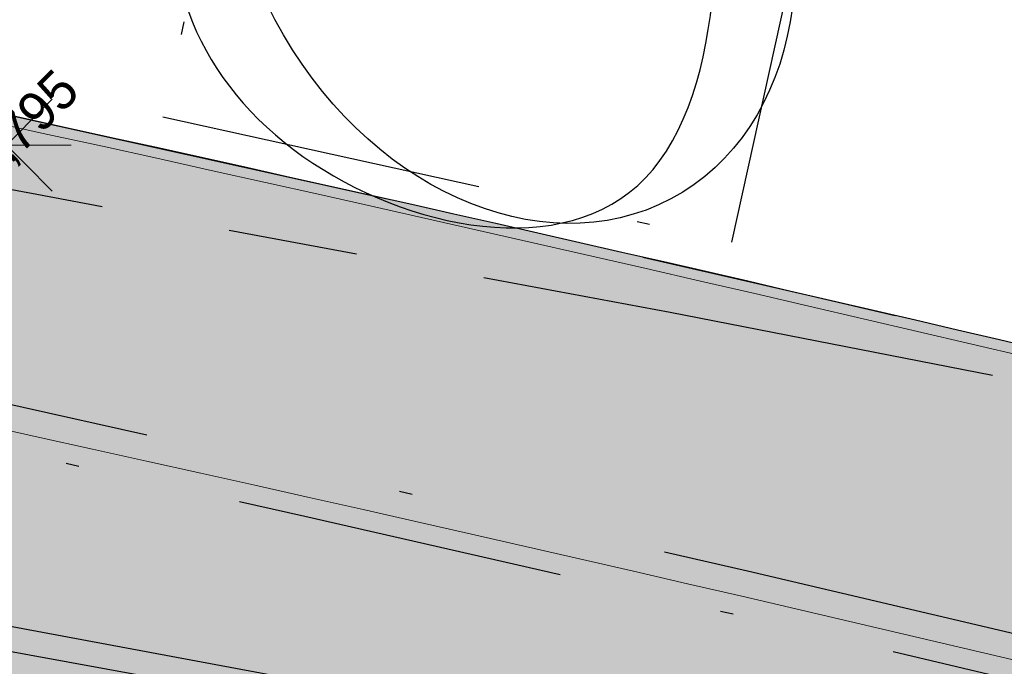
# Model space of a CAD drawing. Header units: millimetres. Extents: x 812 to 183790, y 13 to 580968.
# Tile 193 of 256: x 182670 to 182678, y 580808 to 580813. Entities that reach past the tile are written whole.
import ezdxf

# ---------------------------------------------------------------- set-up
doc = ezdxf.new("R2010")
doc.units = ezdxf.units.MM
doc.header["$LTSCALE"] = 5
for name, pattern in [('DASHDOT', [25.4, 12.7, -6.35, 0, -6.35]), ('DIVIDE2', [0.625, 0.25, -0.125, 0, -0.125, 0, -0.125]), ('ORG-VW-030-270-STREEP-010', [3, 0.3, -2.7]), ('VH-GELEIDEBAND_50X200', [8, 4, -2, 0, -2]), ('VH-OPSLUITBAND_80X200', [14, 8, -2, 2, -2]), ('VH-RWSBAND', [24, 10, -2, 2, -2, 2, -2, 2, -2]), ('VH-TROTTOIRBAND_180-200', [20, 10, -2, 2, -2, 2, -2]), ('XX-PROJECTGRENS', [18, 12, -3, 0, -3])]:
    doc.linetypes.add(name, pattern=pattern)
doc.layers.add('B-ALG-HOOGTES', color=252, linetype='Continuous')
for name, color, linetype, lineweight in [('N-BH-VH-KANTOPSLUITING_GELEIDEBAND_50X200-G', 20, 'VH-GELEIDEBAND_50X200', 30), ('N-BH-VH-KANTOPSLUITING_OPSLUITBAND_80X200-G', 150, 'VH-OPSLUITBAND_80X200', 30), ('N-BH-VH-KANTOPSLUITING_TROTTOIRBAND_RWS-G', 10, 'VH-RWSBAND', 30), ('N-GV-GR-BOOMplantgat-S', 90, 'DIVIDE2', 25), ('N-PV-GR-BOOM 1e ORDE-S', 94, 'Continuous', 25), ('N-PV-GR-BOOM 2e ORDE-S', 200, 'Continuous', 25), ('N-WE-KG-WERKGRENS-G', 7, 'XX-PROJECTGRENS', 50), ('N-WE-VH-KANTVERHARDING-G', 7, 'Continuous', 0), ('N-WEG-ASF-GOOTTEGEL', 7, 'DASHDOT', 25), ('V-278_V_GOOT_LIJN', 7, 'Continuous', 25), ('V-lichtmast', 7, 'Continuous', 9), ('V-WE-VH-KANTOPSLUITING_OPSLUITBAND_80X200-G', 150, 'VH-OPSLUITBAND_80X200', 25), ('V-WE-VH-KANTOPSLUITING_TROTTOIRBAND_180 200-G', 6, 'VH-TROTTOIRBAND_180-200', 25)]:
    doc.layers.add(name, color=color, linetype=linetype, lineweight=lineweight)
doc.layers.add('N-BH-VW-MARKERING_LANGS_STREEP_30270_010-G', color=7, linetype='ORG-VW-030-270-STREEP-010', lineweight=0, true_color=0xffffff)
for name, color, linetype, lineweight, transparency in [('N-PV-GR-GRAS_02-G', 85, 'Continuous', 15, 0.3), ('N-WE-VH-VERHARDING_ASFALT-A', 252, 'Continuous', 5, 0.15), ('N-WE-VH-VERHARDING_ASFALT_ROOD-A', 12, 'Continuous', 9, 0.7), ('N-WE-VH-VERHARDING_TEGEL-A', 253, 'Continuous', 5, 0.75), ('V-PV-GR-GRAS_02-G', 85, 'Continuous', 30, 0.3), ('V-WE-VH-VERHARDING_TEGEL-A', 253, 'Continuous', 18, 0.5)]:
    doc.layers.add(name, color=color, linetype=linetype, lineweight=lineweight, transparency=transparency)
doc.styles.add('isocp', font='isocp.shx')
pattern_1 = [(90, (0, 0), (-1, 0.9999999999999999), [0.25, -0.75]), (90, (-0.6000000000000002, 0.5499999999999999), (-1, 0.9999999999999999), [0.25, -0.75]), (180, (-0.35, 0.09999999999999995), (-0.9999999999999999, -1), [0.25, -0.75]), (180, (-0.7000000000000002, 0.4999999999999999), (-0.9999999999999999, -1), [0.25, -0.75]), (135, (-0.7000000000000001, 0.1999999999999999), (-1.000000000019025, -1.608122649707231e-16), [0.25, -1.164213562]), (225, (-8.844674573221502e-17, 0.55), (1.608122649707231e-16, -1.000000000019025), [0.25, -1.164213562]), (116.5650512, (-0.3000000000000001, 0.2499999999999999), (-4.000646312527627e-10, 1.000000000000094), [0.25, -1.986067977]), (116.5650512, (-0.8000000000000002, 0.7), (-4.000646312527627e-10, 1.000000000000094), [0.25, -1.986067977]), (153.43494882, (-1.125685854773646e-16, 0.7000000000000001), (-1.000000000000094, 5.099846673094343e-11), [0.25, -1.986067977]), (153.43494882, (-0.4500000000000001, 0.2499999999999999), (-1.000000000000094, 5.099846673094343e-11), [0.25, -1.986067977]), (153.43494882, (-0.2000000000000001, 0.6000000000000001), (-1.000000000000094, 5.099846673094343e-11), [0.25, -1.986067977]), (206.5650512, (-0.55, -8.844674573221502e-17), (-1.000000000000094, -4.000650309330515e-10), [0.25, -1.986067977]), (243.43494882, (-0.15, 0.2), (-5.09988220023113e-11, -1.000000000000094), [0.25, -1.986067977])]

# ---------------------------------------------------------------- blocks, each defined once
blk = doc.blocks.new('LANTP')
at = {"linetype": 'Continuous', "lineweight": 0}
for p, q in [((0, -0.5), (0, 0.5)), ((0.3539999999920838, -0.3539999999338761), (-0.3540000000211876, 0.3540000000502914)), ((-0.3540000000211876, -0.3539999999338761), (0.3539999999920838, 0.3540000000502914)), ((-0.5, 0), (0.5, 0.001000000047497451))]:
    blk.add_line(p, q, dxfattribs=at)
blk = doc.blocks.new('SGR-BOOM_041')
at = {"layer": 'N-PV-GR-BOOM 2e ORDE-S', "color": 0}
blk.add_circle((0, 0), 0.15, dxfattribs=at)
blk.add_ellipse((0, 0), major_axis=(1.178978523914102e-15, -5.309647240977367), ratio=0.7743017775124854, dxfattribs=at)
blk.add_open_spline([(-4.716685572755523, -2.072441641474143), (-5.601876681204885, -0.3287217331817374), (-5.300748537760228, 3.46197348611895), (1.981950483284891, 5.281505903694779), (4.555094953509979, 1.187557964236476), (0.010398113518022, -7.000345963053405), (-3.831494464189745, -3.816161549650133), (-4.716685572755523, -2.072441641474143)], degree=3, dxfattribs=at)

msp = doc.modelspace()

# ---------------------------------------------------------------- hatches: boundary and pattern name
at = {"layer": 'N-PV-GR-GRAS_02-G'}
h = msp.add_hatch(dxfattribs=at)
h.set_pattern_fill('AGR-GRAS_02', color=256, scale=0.1, angle=90.00000000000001, style=0, pattern_type=2)
h.set_pattern_definition(pattern_1)
edge = h.paths.add_edge_path()
edge.add_line((182719.9188021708, 580791.1965711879), (182741.9896704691, 580784.2485402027))
edge.add_line((182741.9896704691, 580784.2485402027), (182742.4563318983, 580785.2635470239))
edge.add_line((182742.4563318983, 580785.2635470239), (182726.2280563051, 580790.8753189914))
edge.add_arc((182693.6185855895, 580696.5743600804), 99.7800001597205, 70.92450647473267, 74.59884302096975)
edge.add_line((182720.1177175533, 580792.771264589), (182694.6967433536, 580799.7739197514))
edge.add_arc((182561.9673772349, 580317.9409987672), 499.779999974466, 74.59884302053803, 80.84029245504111)
edge.add_arc((182479.9303783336, 579809.1625083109), 1015.12999904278, 80.84029245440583, 81.94296046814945)
edge.add_arc((182551.5445533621, 580315.0689338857), 504.1800000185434, 81.94296046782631, 86.40382141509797)
edge.add_line((182583.168716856, 580818.2561601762), (182546.5907303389, 580820.8569839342))
edge.add_line((182546.5907303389, 580820.8569839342), (182546.4724272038, 580818.3155590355))
edge.add_line((182546.4724272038, 580818.3155590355), (182547.4558186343, 580818.1329630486))
edge.add_line((182547.4558186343, 580818.1329630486), (182558.6001862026, 580815.8324668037))
edge.add_line((182558.6001862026, 580815.8324668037), (182582.9212249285, 580814.3039015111))
edge.add_arc((182551.5445533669, 580315.0689339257), 500.2199999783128, 81.94296046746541, 86.40371870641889, ccw=False)
edge.add_arc((182479.9303781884, 579809.1625073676), 1011.169999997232, 76.67862103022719, 81.94296046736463, ccw=False)
edge.add_arc((182689.8249609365, 580695.6015446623), 100.2199998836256, 72.52571071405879, 76.67862103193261, ccw=False)
at = {"layer": 'N-WE-VH-VERHARDING_ASFALT-A'}
h = msp.add_hatch(color=256, dxfattribs=at)
h.dxf.hatch_style = 1
edge = h.paths.add_edge_path()
edge.add_line((182741.5435671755, 580774.7345152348), (182746.3734698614, 580782.5241221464))
edge.add_arc((182773.6834198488, 580878.8786192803), 100.1499999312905, 252.52571071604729, 254.1755719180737, ccw=False)
edge.add_line((182743.6105980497, 580783.3503623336), (182719.8076993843, 580790.8436460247))
edge.add_arc((182689.8249609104, 580695.601544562), 99.84999998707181, 72.52571071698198, 76.67862103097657)
edge.add_arc((182479.9303781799, 579809.1625073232), 1010.80000004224, 76.67862103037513, 81.94296046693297)
edge.add_arc((182551.5445533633, 580315.0689338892), 499.8500000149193, 81.94296046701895, 86.40371870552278)
edge.add_line((182582.8980164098, 580813.934630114), (182558.5494090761, 580815.4649280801))
edge.add_line((182558.5494090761, 580815.4649280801), (182546.4230680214, 580817.968368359))
edge.add_line((182546.4230680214, 580817.968368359), (182545.8300853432, 580807.9117856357))
edge.add_line((182545.8300853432, 580807.9117856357), (182553.8229725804, 580808.7528122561))
edge.add_arc((182564.2873908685, 580709.3018396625), 99.99999999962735, 87.14607679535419, 96.00666680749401, ccw=False)
edge.add_line((182569.2663670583, 580809.177811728), (182617.746823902, 580805.8985852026))
edge.add_arc((182590.7524361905, 580406.8104958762), 400.0000000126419, 81.41910822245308, 86.13039772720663, ccw=False)
edge.add_arc((182479.9303781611, 579809.1625072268), 1007.700000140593, 77.02387876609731, 80.25860763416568, ccw=False)
edge.add_arc((182672.5225846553, 580644.9600497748), 150.0000000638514, 72.5257107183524, 77.02387876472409, ccw=False)
edge.add_line((182717.564254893, 580788.0378187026), (182740.0744837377, 580780.9514745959))
edge.add_arc((182739.9243448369, 580780.4745486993), 0.5000000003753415, -24.691167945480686, 72.52571072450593, ccw=False)
edge.add_line((182740.3786311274, 580780.2656851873), (182739.8299830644, 580779.0723542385))
edge.add_line((182739.8299830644, 580779.0723542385), (182739.8121991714, 580779.0336735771))
edge.add_arc((182739.3579128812, 580779.2425370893), 0.5000000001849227, 256.0829166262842, 335.30883202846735, ccw=False)
edge.add_line((182739.2376541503, 580778.7572146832), (182731.2357778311, 580780.740011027))
edge.add_arc((182732.4383651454, 580785.593235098), 5.000000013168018, 247.8229786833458, 256.0829165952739, ccw=False)
edge.add_line((182730.5510179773, 580780.9631248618), (182730.4192509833, 580781.0168363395))
edge.add_line((182730.4192509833, 580781.0168363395), (182711.8950600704, 580788.5677536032))
edge.add_arc((182479.9303781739, 579809.162507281), 1006.500000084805, 76.6754531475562, 80.14748364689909)
edge.add_arc((182601.4498682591, 580498.541396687), 306.499999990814, 80.47757977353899, 89.05767824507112)
edge.add_line((182606.4905291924, 580804.999944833), (182545.7320419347, 580805.9993065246))
edge.add_line((182545.7320419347, 580805.9993065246), (182545.4067388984, 580799.6537982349))
edge.add_line((182545.4067388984, 580799.6537982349), (182606.3860978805, 580798.6508036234))
edge.add_arc((182601.4498682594, 580498.5413966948), 300.14999998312, 80.4810597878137, 89.05767824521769, ccw=False)
edge.add_arc((182479.9303785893, 579809.1625072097), 1000.150000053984, 76.08291663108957, 80.146432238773, ccw=False)
edge.add_line((182720.483917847, 580779.952915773), (182741.5435671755, 580774.7345152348))
at = {"layer": 'N-WE-VH-VERHARDING_ASFALT_ROOD-A'}
h = msp.add_hatch(color=256, dxfattribs=at)
h.dxf.hatch_style = 1
edge = h.paths.add_edge_path()
edge.add_line((182747.1993971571, 580783.8561674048), (182749.1831745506, 580787.0555788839))
edge.add_arc((182777.2506933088, 580879.540371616), 96.6499999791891, 251.6121813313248, 253.1178727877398, ccw=False)
edge.add_line((182746.7627122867, 580787.8250211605), (182742.2027506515, 580789.3408418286))
edge.add_arc((182743.8273042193, 580794.2278987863), 5.150000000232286, 156.6954549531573, 251.61218132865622, ccw=False)
edge.add_line((182739.0974669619, 580796.2653333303), (182739.2805366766, 580796.6903236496))
edge.add_line((182739.2805366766, 580796.6903236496), (182736.2645268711, 580798.1640339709))
edge.add_line((182736.2645268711, 580798.1640339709), (182735.4984519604, 580796.461090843))
edge.add_arc((182730.9385944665, 580798.5123586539), 4.999999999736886, 251.6121813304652, 335.77923582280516, ccw=False)
edge.add_line((182729.3613579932, 580793.7676431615), (182729.3140408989, 580793.6253016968))
edge.add_line((182729.3140408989, 580793.6253016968), (182726.3284175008, 580794.617781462))
edge.add_arc((182693.7269395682, 580696.5445121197), 103.3500001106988, 71.61218133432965, 74.59884301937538)
edge.add_line((182721.1741763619, 580796.183218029), (182695.6448481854, 580803.2157212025))
edge.add_arc((182561.9673772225, 580317.9409986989), 503.3500000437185, 74.59884302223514, 80.84029245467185)
edge.add_arc((182479.930378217, 579809.1625076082), 1018.699999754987, 80.84029245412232, 81.94296046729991)
edge.add_arc((182551.5445533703, 580315.0689339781), 507.7499999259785, 81.94296046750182, 86.40216300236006)
edge.add_line((182583.4073091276, 580821.818208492), (182546.8439306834, 580824.4179935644))
edge.add_arc((182475.6818700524, 579823.5947404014), 1003.350000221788, 85.9329129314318, 89.09761362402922)
edge.add_line((182491.4835913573, 580826.8203025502), (182461.7813385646, 580827.2881402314))
edge.add_arc((182462.1301780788, 580849.4353931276), 22.14999999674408, 256.0892152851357, 269.09761362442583, ccw=False)
edge.add_line((182456.8050798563, 580827.9350250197), (182455.9997038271, 580824.6832763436))
edge.add_arc((182462.1301780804, 580849.43539314), 25.50000000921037, 256.0892152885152, 269.0976136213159)
edge.add_line((182461.7285795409, 580823.938555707), (182491.4308323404, 580823.4707180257))
edge.add_arc((182475.6818700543, 579823.5947404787), 1000.000000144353, 85.93291293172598, 89.09761362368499, ccw=False)
edge.add_line((182546.6063337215, 580821.0764299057), (182583.1834185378, 580818.475670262))
edge.add_arc((182551.544553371, 580315.0689339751), 504.3999999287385, 81.9429604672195, 86.40371870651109, ccw=False)
edge.add_arc((182479.9303783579, 579809.1625084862), 1015.349998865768, 80.84029245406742, 81.94296046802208, ccw=False)
edge.add_arc((182561.9673772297, 580317.9409987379), 500.0000000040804, 74.59884302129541, 80.84029245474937, ccw=False)
edge.add_line((182694.7551699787, 580799.9860195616), (182720.176144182, 580792.9833643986))
edge.add_arc((182693.6185856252, 580696.5743602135), 100.0000000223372, 70.9245064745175, 74.59884302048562, ccw=False)
edge.add_line((182726.2999553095, 580791.0832385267), (182747.1993971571, 580783.8561674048))
at = {"layer": 'N-WE-VH-VERHARDING_TEGEL-A'}
h = msp.add_hatch(color=256, dxfattribs=at)
h.dxf.hatch_style = 1
edge = h.paths.add_edge_path()
edge.add_line((182734.8123024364, 580795.7757181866), (182734.8589631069, 580795.7427540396))
edge.add_arc((182730.9385944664, 580798.5123586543), 4.799999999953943, 324.7601184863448, 324.9978515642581)
edge.add_line((182734.8704210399, 580795.7590443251), (182734.8123024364, 580795.7757181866))
edge = h.paths.add_edge_path()
edge.add_line((182733.6605132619, 580794.5587327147), (182733.4827499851, 580794.7951994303))
edge.add_line((182733.4827499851, 580794.7951994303), (182733.642615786, 580794.9153781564))
edge.add_arc((182730.938594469, 580798.5123586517), 4.49999999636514, 306.9339257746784, 322.2128002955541)
edge.add_line((182734.4949081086, 580795.7550713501), (182734.5605247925, 580795.8479516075))
edge.add_line((182734.5605247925, 580795.8479516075), (182733.072, 580796.275))
edge.add_line((182733.072, 580796.275), (182733.3354651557, 580796.8943211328))
edge.add_line((182733.3354651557, 580796.8943211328), (182731.4455190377, 580797.5570164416))
edge.add_line((182731.4455190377, 580797.5570164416), (182730.6353043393, 580795.7679075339))
edge.add_line((182730.6353043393, 580795.7679075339), (182727.1012633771, 580796.9426920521))
edge.add_arc((182693.7269393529, 580696.5445113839), 105.8000008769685, 71.61218134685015, 74.59884301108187)
edge.add_line((182721.8248365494, 580798.5452386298), (182696.2955083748, 580805.5777418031))
edge.add_arc((182561.9673772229, 580317.9409987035), 505.8000000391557, 74.5988430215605, 80.84029245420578)
edge.add_arc((182479.9303782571, 579809.1625078), 1021.149999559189, 80.84029245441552, 81.94296046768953)
edge.add_arc((182551.5445533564, 580315.068933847), 510.2000000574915, 81.94296046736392, 85.46479090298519)
edge.add_line((182591.8869353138, 580823.6714626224), (182547.0176956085, 580826.8618237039))
edge.add_arc((182475.6818700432, 579823.59474025), 1005.80000037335, 85.93291293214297, 87.86447263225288)
edge.add_arc((182475.6818700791, 579823.5947410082), 1005.799999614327, 87.86447263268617, 89.09761362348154)
edge.add_line((182491.5221763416, 580829.2699986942), (182463.8441334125, 580829.7059532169))
edge.add_arc((182464.127614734, 580847.7037208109), 18.00000000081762, 241.3733160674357, 269.0976136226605, ccw=False)
edge.add_line((182455.50380209, 580831.9040418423), (182454.0026040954, 580829.1536984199))
edge.add_arc((182458.027942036, 580838.0888343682), 9.799999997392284, 245.7481199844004, 256.0892152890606)
edge.add_line((182455.6719166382, 580828.5762561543), (182456.8892236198, 580828.274759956))
edge.add_arc((182462.1301780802, 580849.4353931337), 21.80000000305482, 256.0892152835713, 269.0976136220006)
edge.add_line((182461.7868507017, 580827.6380968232), (182491.4891034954, 580827.1702591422))
edge.add_arc((182475.6818700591, 579823.5947405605), 1003.700000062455, 85.93291293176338, 89.09761362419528, ccw=False)
edge.add_line((182546.8687542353, 580824.7671121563), (182583.4307033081, 580822.1674287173))
edge.add_arc((182551.5445533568, 580315.0689338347), 508.1000000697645, 81.94296046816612, 86.40200135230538, ccw=False)
edge.add_arc((182479.9303781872, 579809.1625073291), 1019.050000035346, 80.84029245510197, 81.94296046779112, ccw=False)
edge.add_arc((182561.9673772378, 580317.9409987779), 503.6999999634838, 74.5988430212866, 80.84029245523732, ccw=False)
edge.add_line((182695.7377996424, 580803.5531527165), (182721.2671278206, 580796.5206495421))
edge.add_arc((182693.726939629, 580696.5445123), 103.6999999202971, 71.6121813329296, 74.59884302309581, ccw=False)
edge.add_line((182726.4388240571, 580794.9499115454), (182729.4244474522, 580793.9574317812))
edge.add_arc((182730.9385944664, 580798.5123586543), 4.799999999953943, 251.6121813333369, 304.5459103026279)
at = {"layer": 'V-PV-GR-GRAS_02-G'}
h = msp.add_hatch(dxfattribs=at)
h.set_pattern_fill('AGR-GRAS_02', color=256, scale=0.1, angle=90.00000000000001, style=0, pattern_type=2)
h.set_pattern_definition(pattern_1)
h.paths.add_polyline_path([(182623.0648220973, 580820.311973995, 0.0005659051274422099), (182621.9209614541, 580820.4725741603), (182621.9199819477, 580819.7672465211), (182622.2762146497, 580819.337571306), (182623.0529179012, 580819.2315350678), (182623.8296211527, 580819.1254988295), (182624.6063244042, 580819.0194625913), (182625.3830276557, 580818.9134263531), (182626.1597309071, 580818.8073901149), (182627.0411909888, 580818.6855613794), (182629.1823661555, 580818.3738257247), (182631.3235413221, 580818.0620900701), (182633.4647164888, 580817.7503544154), (182635.6058916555, 580817.4386187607), (182637.7470668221, 580817.126883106), (182639.8882419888, 580816.8151474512), (182641.8689180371, 580816.5057984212), (182643.7789000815, 580816.1975006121), (182645.6896016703, 580815.8936605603), (182650.6210678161, 580815.068098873), (182655.5498397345, 580814.2276462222), (182660.4699901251, 580813.3379424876), (182665.3893322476, 580812.4436214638), (182670.3037859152, 580811.5180185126), (182675.1949920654, 580810.6082856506), (182679.6123346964, 580809.7449619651), (182683.6757236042, 580808.9361017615), (182684.2070061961, 580808.8300366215, 0.02104962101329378), (182642.4968757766, 580817.3702472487, 0.004811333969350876)])
at = {"layer": 'V-WE-VH-VERHARDING_TEGEL-A'}
h = msp.add_hatch(color=256, dxfattribs=at)
h.dxf.hatch_style = 1
h.paths.add_polyline_path([(182455.50380209, 580831.9040418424), (182454.0026040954, 580829.1536984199), (182455.1793785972, 580828.6235537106), (182457.4684493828, 580827.7761560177), (182458.3543699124, 580827.6966467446), (182459.240290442, 580827.6171374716), (182460.1262109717, 580827.5376281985), (182461.0121315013, 580827.4581189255), (182461.8980520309, 580827.3786096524), (182463.4309021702, 580827.2975462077), (182466.4300845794, 580827.2129600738), (182469.4292669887, 580827.1283739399), (182472.428449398, 580827.0437878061), (182475.4276318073, 580826.9592016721), (182478.4268142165, 580826.8746155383), (182482.0901597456, 580826.7647229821), (182486.1741206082, 580826.638803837), (182490.2580814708, 580826.5128846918), (182494.3420423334, 580826.3869655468), (182498.4260031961, 580826.2610464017), (182502.5099640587, 580826.1351272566), (182506.1804276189, 580826.0231552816), (182509.8141447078, 580825.9124227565), (182513.4478617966, 580825.8016902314), (182517.0815788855, 580825.6909577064), (182520.7152959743, 580825.5802251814), (182524.2312825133, 580825.4572298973), (182527.3406197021, 580825.2918782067), (182530.4499568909, 580825.126526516), (182533.5592940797, 580824.9611748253), (182536.6686312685, 580824.7958231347), (182539.7779684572, 580824.6304714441), (182542.8826534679, 580824.4205348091), (182545.9832235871, 580824.1711624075), (182549.0837937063, 580823.9217900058), (182552.1843638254, 580823.672417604), (182555.2849339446, 580823.4230452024), (182558.3855040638, 580823.1736728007), (182561.7776175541, 580822.8614948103), (182565.2266025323, 580822.5370653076), (182568.6755875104, 580822.2126358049), (182572.1245724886, 580821.8882063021), (182575.5735574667, 580821.5637767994), (182578.9729278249, 580821.2373366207), (182582.0747127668, 580820.8988365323), (182585.1764977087, 580820.560336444), (182588.2782826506, 580820.2218363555), (182591.3800675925, 580819.8833362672), (182594.4818525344, 580819.5448361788), (182597.3201616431, 580819.217742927), (182599.8351769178, 580818.9046462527), (182602.3501921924, 580818.5915495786), (182604.8652074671, 580818.2784529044), (182607.3802227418, 580817.9653562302), (182609.8952380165, 580817.652259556), (182612.5022527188, 580817.308307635), (182615.1390963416, 580816.9543515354), (182617.7759399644, 580816.6003954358), (182620.4127835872, 580816.2464393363), (182623.04962721, 580815.8924832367), (182625.6821626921, 580815.5371008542), (182628.2487090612, 580815.1598716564), (182630.8152554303, 580814.7826424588), (182633.3818017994, 580814.405413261), (182635.9483481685, 580814.0281840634), (182638.5148945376, 580813.6509548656), (182640.9088520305, 580813.2865017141), (182643.0056577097, 580812.9440454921), (182645.1066849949, 580812.5869669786), (182649.7331407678, 580811.8434843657), (182654.6610525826, 580810.9976771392), (182659.5845983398, 580810.1277541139), (182664.5015950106, 580809.2209073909), (182669.4177730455, 580808.3094452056), (182674.3274848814, 580807.3968219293), (182677.7978745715, 580806.717486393), (182681.4834602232, 580805.9883074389), (182682.5561419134, 580805.7764089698), (182684.9756754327, 580805.2926435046), (182687.1587701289, 580804.8424584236), (182687.5950333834, 580804.7497755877), (182688.5658134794, 580804.5453743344), (182691.942734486, 580803.8265346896), (182693.3082887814, 580803.5280725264), (182694.1588380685, 580803.3421723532), (182695.1163212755, 580803.1284630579), (182696.0328516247, 580802.9147075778), (182698.4671679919, 580802.3411580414), (182699.8880365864, 580802.002470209), (182700.9154670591, 580801.7514305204), (182703.6816411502, 580801.0520885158), (182704.9411721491, 580800.7243029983), (182706.2974861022, 580800.3645149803), (182708.5389078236, 580799.7676658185), (182710.1164709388, 580799.3389751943), (182710.6464851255, 580799.1937133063), (182712.0099856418, 580798.8072204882), (182713.2967522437, 580798.4386594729), (182716.7264716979, 580797.4636331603), (182723.5066324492, 580795.5239116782), (182726.4968512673, 580794.663166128), (182727.3084001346, 580794.4231579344), (182728.0477511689, 580794.1719112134), (182728.8740394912, 580793.873556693), (182729.4180243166, 580793.6918490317), (182729.9658196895, 580793.5767088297), (182730.3581934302, 580793.5467172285), (182730.799268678, 580793.5473738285), (182731.231872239, 580793.5830296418), (182731.542407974, 580793.6503250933), (182731.8546702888, 580793.7378761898), (182732.0998600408, 580793.8333926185), (182732.3213766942, 580793.9285000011), (182732.0272807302, 580794.4860460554), (182732.1865636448, 580794.5768947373), (182733.3101242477, 580795.2202400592), (182733.6364069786, 580794.6344489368), (182733.93622217, 580794.854119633), (182734.2097343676, 580795.0760206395), (182734.4287125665, 580795.2756150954), (182734.6903004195, 580795.5501082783), (182735.0136131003, 580795.9772983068), (182734.377188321, 580795.8671633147), (182733.0210113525, 580796.2700042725), (182733.2838603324, 580796.912683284), (182731.5540290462, 580797.5186960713), (182731.2552716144, 580796.8068930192), (182730.729043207, 580796.9599167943), (182726.1020050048, 580798.3054292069), (182718.9625096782, 580800.3496603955), (182718.4160003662, 580800.5009564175), (182715.5652089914, 580801.2899114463), (182714.1112266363, 580801.6892641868), (182712.3440093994, 580802.1710212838), (182710.6560049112, 580802.6222766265), (182709.3319069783, 580802.9792803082), (182706.609705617, 580803.6939101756), (182703.3677847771, 580804.5379753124), (182701.3589935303, 580805.0443390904), (182700.5153028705, 580805.2582380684), (182699.4743178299, 580805.5221566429), (182697.8327108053, 580805.9171204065), (182696.1734659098, 580806.3020211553), (182694.3965783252, 580806.709951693), (182692.8954627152, 580807.0401306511), (182690.3557770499, 580807.5877108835), (182688.9071975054, 580807.886457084), (182687.6379852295, 580808.1450767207), (182683.6757236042, 580808.9361017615), (182679.6123346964, 580809.7449619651), (182675.1949920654, 580810.6082856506), (182670.3037859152, 580811.5180185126), (182665.3893322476, 580812.4436214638), (182660.4699901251, 580813.3379424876), (182655.5498397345, 580814.2276462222), (182650.6210678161, 580815.068098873), (182645.6896016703, 580815.8936605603), (182643.7789000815, 580816.1975006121), (182641.8689180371, 580816.5057984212), (182639.8882419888, 580816.8151474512), (182637.7470668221, 580817.126883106), (182635.6058916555, 580817.4386187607), (182633.4647164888, 580817.7503544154), (182631.3235413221, 580818.0620900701), (182629.1823661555, 580818.3738257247), (182627.0411909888, 580818.6855613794), (182626.1597309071, 580818.8073901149), (182625.3830276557, 580818.9134263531), (182624.6063244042, 580819.0194625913), (182623.8296211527, 580819.1254988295), (182623.0529179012, 580819.2315350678), (182622.2762146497, 580819.337571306), (182621.9199819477, 580819.7672465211), (182621.9209604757, 580820.4718695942), (182620.4378271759, 580820.6764278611), (182620.4414245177, 580819.8231229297), (182619.2580839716, 580819.752084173), (182617.6276921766, 580819.9756801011), (182615.9973003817, 580820.1992760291), (182614.3669085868, 580820.4228719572), (182612.7365167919, 580820.6464678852), (182611.0569451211, 580820.8751093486), (182608.4660893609, 580821.1972426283), (182605.8752336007, 580821.519375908), (182603.2843778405, 580821.8415091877), (182600.6935220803, 580822.1636424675), (182598.1026663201, 580822.4857757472), (182595.3366593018, 580822.8106270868), (182592.2799801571, 580823.1399891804), (182589.2233010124, 580823.4693512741), (182586.1666218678, 580823.7987133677), (182583.1099427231, 580824.1280754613), (182580.0532635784, 580824.4574375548), (182576.8978288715, 580824.7696114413), (182573.7002319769, 580825.0744470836), (182570.5026350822, 580825.379282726), (182567.3050381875, 580825.6841183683), (182564.1074412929, 580825.9889540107), (182560.9039097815, 580826.293177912), (182557.4745113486, 580826.5741194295), (182554.0451129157, 580826.8550609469), (182550.6157144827, 580827.1360024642), (182547.1863160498, 580827.4169439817), (182543.7569176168, 580827.6978854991), (182540.4340331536, 580827.9373642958), (182537.3086117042, 580828.099976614), (182534.1831902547, 580828.2625889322), (182531.0577688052, 580828.4252012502), (182527.9323473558, 580828.5878135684), (182524.8069259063, 580828.7504258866), (182522.5364941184, 580828.8346088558), (182520.6773474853, 580828.8810640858), (182518.8182008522, 580828.9275193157), (182516.9590542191, 580828.9739745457), (182515.099907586, 580829.0204297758), (182513.2407609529, 580829.0668850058), (182509.7778118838, 580829.2558328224), (182508.3219401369, 580829.2954682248), (182506.86606839, 580829.3351036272), (182505.4101966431, 580829.3747390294), (182503.9543248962, 580829.4143744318), (182501.0309565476, 580829.4972953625), (182495.9139554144, 580829.6449200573), (182490.7969542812, 580829.7925447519), (182485.6799531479, 580829.9401694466), (182480.5629520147, 580830.0877941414), (182476.5693457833, 580830.1611014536), (182472.8554942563, 580830.2159017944), (182469.1416427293, 580830.2707021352), (182465.4277912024, 580830.3255024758), (182462.3622964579, 580830.3833315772), (182461.8835026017, 580830.4532442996), (182461.4047087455, 580830.5231570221), (182460.9259148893, 580830.5930697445), (182460.4471210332, 580830.662982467), (182459.8421252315, 580830.8098225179), (182459.1530676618, 580831.0079030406), (182458.4640100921, 580831.2059835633), (182457.7749525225, 580831.404064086), (182457.0858949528, 580831.6021446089), (182456.141, 580832.192), (182455.7722195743, 580832.395809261)])

# ---------------------------------------------------------------- linework, layer by layer
at = {"layer": 'N-BH-VH-KANTOPSLUITING_GELEIDEBAND_50X200-G', "ltscale": 0.2, "flags": 128}
msp.add_lwpolyline([(182733.6605132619, 580794.5587327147, -0.235163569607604), (182729.424447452, 580793.9574317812), (182726.4388240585, 580794.9499115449, 0.01303250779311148), (182721.2671278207, 580796.5206495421), (182695.737799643, 580803.5531527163, 0.0272401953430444), (182642.1498482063, 580815.2180456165, 0.004811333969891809), (182622.7592757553, 580818.1534927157, 0.01945909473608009), (182583.4298859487, 580822.1674801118)], format="xyb", dxfattribs=at)
at = {"layer": 'N-BH-VH-KANTOPSLUITING_OPSLUITBAND_80X200-G', "ltscale": 0.2, "flags": 128}
msp.add_lwpolyline([(182727.1265694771, 580797.0185841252, 0.01303268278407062), (182721.8460825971, 580798.6223658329), (182696.3167544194, 580805.6548690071, 0.0272401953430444), (182642.4968757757, 580817.3702472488, 0.004811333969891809), (182623.0648220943, 580820.3119739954, 0.01536769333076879), (182591.8940759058, 580823.7511475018)], format="xyb", dxfattribs=at)
at = {"layer": 'N-BH-VH-KANTOPSLUITING_TROTTOIRBAND_RWS-G', "ltscale": 0.1, "flags": 128}
for points in [[(182753.5168003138, 580781.0791250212), (182749.7093009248, 580782.0215596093, -0.01558629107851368), (182743.7217008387, 580783.703287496), (182719.9188021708, 580791.1965711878, 0.0181224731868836), (182712.916936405, 580793.124921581, 0.02297405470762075), (182621.6548238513, 580810.35127598, 0.01946618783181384), (182582.9212249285, 580814.303901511), (182558.5986562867, 580815.8325629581), (182547.4558186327, 580818.1329630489), (182546.4724272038, 580818.3155590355)], [(182720.2260715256, 580792.7414165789), (182694.6967433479, 580799.773919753, 0.0272401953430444), (182641.5258353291, 580811.3480316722, 0.004811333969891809), (182622.2098529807, 580814.2721869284, 0.0194661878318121), (182583.1696188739, 580818.2561034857)]]:
    msp.add_lwpolyline(points, format="xyb", dxfattribs=at)
at = {"layer": 'N-BH-VW-MARKERING_LANGS_STREEP_30270_010-G', "flags": 128}
msp.add_lwpolyline([(182456.4204226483, 580826.3819510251, 0.05682087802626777), (182461.7561402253, 580825.6883386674), (182491.4583930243, 580825.2205009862, -0.01380948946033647), (182546.7304515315, 580822.822022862), (182583.2932173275, 580820.2222813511, -0.0194646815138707), (182622.4859659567, 580816.2227411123, -0.004811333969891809), (182641.8394336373, 580813.2929111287, -0.0272401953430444), (182695.2199272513, 580801.6731771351), (182720.749255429, 580794.6406739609, -0.01303250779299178), (182725.8237018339, 580793.0994725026), (182740.3404034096, 580788.273836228), (182741.7480871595, 580787.8117286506, 0.01724129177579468), (182754.88792644, 580784.047882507), (182772.1086401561, 580779.7515293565, 0.0687850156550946), (182778.0306018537, 580779.1145959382)], format="xyb", dxfattribs=at)
at = {"layer": 'N-GV-GR-BOOMplantgat-S', "ltscale": 2}
msp.add_lwpolyline([(182671.2780950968, 580812.1197064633), (182675.6723636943, 580811.1499624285), (182676.6421077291, 580815.5442310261), (182672.2478391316, 580816.5139750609)], close=True, dxfattribs=at)
at = {"layer": 'N-WE-KG-WERKGRENS-G', "ltscale": 0.1, "flags": 128}
msp.add_lwpolyline([(183497.3056307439, 580860.182088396), (183489.0956343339, 580856.6585052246, -0.2746138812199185), (183482.0929804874, 580858.1025169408), (183486.631836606, 580861.6242371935), (183484.5252984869, 580862.77224474), (183478.9006442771, 580859.3651024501), (183476.775986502, 580858.3907424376), (183476.7493461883, 580858.4822461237), (183472.2681498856, 580873.556270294), (183467.8177551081, 580888.3775850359), (183464.5920328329, 580899.0976626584), (183463.3844735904, 580903.1561813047), (183461.9144004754, 580907.7872950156), (183464.7209014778, 580909.500634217, -0.06453548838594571), (183462.0333369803, 580915.6865186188, -0.02322257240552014), (183460.8914648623, 580920.0929240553), (183460.8224197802, 580920.3456992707), (183460.755428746, 580920.5755039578, -0.04267085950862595), (183459.9260034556, 580929.2685387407), (183459.9278232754, 580931.8447970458), (183446.3519624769, 580931.8447970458), (183446.2425827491, 580925.4117744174), (183446.242171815, 580925.350463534, 0.01291210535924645), (183446.0092608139, 580923.1683388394, -0.04513842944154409), (183443.8268260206, 580915.0690635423), (183446.7464618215, 580913.9898745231), (183446.8907303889, 580911.6978662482), (183447.0678041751, 580909.8330347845), (183448.1757474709, 580898.9627799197), (183448.3194295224, 580897.6997846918, 0.02989670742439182), (183451.3054041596, 580880.6359185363, 0.0170663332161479), (183455.1407267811, 580865.8075188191), (183456.0514774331, 580862.704961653), (183458.3805461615, 580854.9724534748), (183448.5258039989, 580852.1545817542), (183448.8050502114, 580851.1779938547), (183448.9568985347, 580850.6747872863, -0.3422112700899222), (183443.2856588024, 580835.8939650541, 0.02183078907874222), (183412.027541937, 580815.0261702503, 0.01120451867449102), (183396.721165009, 580803.2760661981), (183384.3300475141, 580793.7010162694, -0.03729598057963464), (183363.0348880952, 580779.6473415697, -0.09912447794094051), (183299.0188994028, 580759.0582791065, -0.01977441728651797), (183283.8150034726, 580757.9307039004), (183283.851204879, 580756.8813281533, -0.0124041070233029), (183274.2339981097, 580756.7882554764), (183251.4766170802, 580757.13258999), (183249.6861370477, 580757.9351644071), (183247.8032829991, 580758.7528201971), (183244.6270415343, 580763.6399256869), (183237.2859784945, 580768.4401373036), (183233.0177930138, 580761.8036773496), (183232.3147794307, 580760.7105848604), (183231.0397852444, 580758.8342873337), (183228.3986582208, 580758.8402441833), (183227.1079301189, 580758.8627912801), (183225.4974964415, 580758.8909231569), (183224.5145040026, 580758.9003008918), (183222.9593418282, 580758.9151371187), (183221.9035011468, 580758.9332426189), (183221.3060722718, 580758.9434872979), (183219.6666290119, 580758.9619904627), (183217.6322336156, 580758.9619521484), (183215.1822778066, 580758.9371882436), (183210.1168305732, 580758.8391594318), (183206.6913952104, 580758.7809906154), (183205.0628852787, 580758.7219504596), (183202.7930203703, 580758.5986688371), (183200.7938814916, 580758.4572586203), (183198.7941300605, 580758.2727504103), (183197.8128915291, 580758.1622891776), (183196.3262391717, 580757.9949318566), (183193.3653824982, 580757.6547052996), (183190.8855301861, 580757.3740130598), (183189.0410400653, 580757.1669135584), (183187.4406828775, 580757.0008140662), (183184.994396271, 580756.7576116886), (183182.703340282, 580756.5592657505), (183181.2133436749, 580756.4477617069), (183179.9190328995, 580756.3509018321), (183179.124004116, 580756.300486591), (183178.0277004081, 580756.2309665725), (183177.1531948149, 580756.1755114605), (183176.5403274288, 580756.1429342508), (183175.8510696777, 580756.1062964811), (183175.0935569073, 580756.0660305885), (183173.3393738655, 580755.9833455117), (183172.2663620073, 580755.9431497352), (183171.4451188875, 580755.9123853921), (183170.797552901, 580755.8913499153), (183170.0696312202, 580755.867704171), (183169.3799507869, 580755.8453006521), (183167.9738737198, 580755.8163859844), (183167.9738737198, 580765.1271439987), (183144.4099676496, 580765.3555272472), (183144.3181741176, 580755.8845429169), (183140.4669274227, 580755.9119942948), (183134.8624302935, 580755.9556057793), (183128.620659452, 580756.0098785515), (183121.8089577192, 580756.0709676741), (183115.6612647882, 580756.1578307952), (183108.300387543, 580756.2549632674), (183101.1722453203, 580756.3376567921), (183094.0180553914, 580756.4068956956), (183090.4490408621, 580756.4510150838), (183087.4143341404, 580756.488529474), (183078.9431831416, 580756.5887554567), (183071.7487605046, 580756.6721383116), (183063.9934011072, 580756.7601342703), (183057.1408494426, 580756.8525824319), (183054.754099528, 580756.8794773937), (183050.7443240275, 580756.9164097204), (183043.350035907, 580756.9833141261), (183038.3906673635, 580757.025299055), (183035.9723888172, 580757.0457715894), (183034.7724577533, 580757.0559299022), (183032.8565385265, 580757.0728318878), (183028.2209141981, 580757.1137265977), (183023.2861269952, 580757.1679103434), (183016.7872582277, 580757.2585293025), (183016.8788737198, 580766.7111439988), (182993.3149676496, 580766.9395272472), (182993.2235763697, 580757.5100461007), (182988.653347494, 580757.5770031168), (182985.9116263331, 580757.62021585), (182982.0927497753, 580757.6718427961), (182981.5748569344, 580757.6801335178), (182980.724703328, 580757.6882849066), (182978.9542252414, 580757.6981427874), (182976.0827515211, 580757.7293984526), (182973.9892429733, 580757.7642572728), (182972.0344035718, 580757.8061362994), (182969.8590150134, 580757.8533126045), (182967.5685798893, 580757.9085888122), (182966.3102195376, 580757.952732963), (182965.6043450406, 580757.9774955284), (182963.0787327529, 580758.086613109), (182960.6753016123, 580758.1935993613), (182958.7819412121, 580758.280483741), (182956.4839149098, 580758.3868375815), (182954.6300365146, 580758.4789400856), (182952.7139181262, 580758.6018166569), (182950.7940200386, 580758.7711297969), (182949.0998607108, 580758.9519129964), (182947.4075775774, 580759.1592070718), (182945.4429737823, 580759.4130089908), (182943.3952822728, 580759.6826202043), (182941.5989074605, 580759.9333450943), (182940.2949548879, 580760.1389280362), (182939.2782957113, 580760.3174701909), (182938.3100542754, 580760.5032941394), (182936.9756095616, 580760.7445374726), (182935.9553333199, 580760.9112563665), (182935.2850412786, 580761.1946287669), (182935.2541650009, 580780.4053853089), (182925.2714706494, 580780.7078911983), (182924.2670468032, 580792.0806169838), (182924.6081608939, 580796.3652167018), (182922.3722648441, 580796.5432253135), (182922.4671221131, 580811.1805219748), (182909.9932027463, 580811.2416727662), (182906.6428500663, 580798.5157923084), (182902.5736003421, 580781.29232224, 0.1014123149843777), (182894.6756429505, 580777.4448606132, -0.03488504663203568), (182891.4097651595, 580775.2784368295, -0.1011130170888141), (182841.9091837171, 580779.7282606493), (182825.8827103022, 580784.5483882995), (182810.8393367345, 580795.9620102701), (182798.6227369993, 580807.4369417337), (182787.8081283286, 580813.9508474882), (182781.0006340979, 580802.8241092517), (182789.0189474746, 580797.9811757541), (182794.5121770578, 580791.3858170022), (182792.7358044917, 580787.3516045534), (182781.6109696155, 580784.4738532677, -0.05108836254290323), (182778.2015736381, 580783.9549408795), (182746.8441079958, 580791.2359005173), (182747.2920556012, 580792.9356654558), (182743.4571078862, 580793.9093437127), (182744.3506526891, 580795.6423982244), (182739.6500855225, 580797.610340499), (182730.3603209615, 580802.1901799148), (182734.3388384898, 580810.3903849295, 0.4251542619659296), (182733.3449167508, 580813.0940346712), (182724.6326756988, 580816.9274207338, 0.457563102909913), (182721.8990183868, 580815.6279418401), (182719.8636899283, 580808.2393112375), (182698.1913079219, 580812.8033577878, -0.001135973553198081), (182655.3729354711, 580821.511875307), (182653.2460171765, 580825.6814681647, 0.004501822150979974), (182644.0887453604, 580827.2427318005, 0.003577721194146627), (182629.5028665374, 580829.4876435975), (182622.4091802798, 580821.4141145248, 0.01443121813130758), (182593.0807042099, 580824.6589107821)], format="xyb", dxfattribs=at)
at = {"layer": 'N-WE-VH-KANTVERHARDING-G', "flags": 128}
for points in [[(182727.2499595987, 580794.4695133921), (182726.3757345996, 580794.7601229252, 0.01303250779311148), (182721.2140127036, 580796.3278315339), (182695.6846845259, 580803.360334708, 0.0272401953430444), (182642.1180108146, 580815.0205959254, 0.004811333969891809), (182622.7312439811, 580817.9554669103, 0.01945909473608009), (182583.4173351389, 580821.9678743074), (182546.854569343, 580824.5676158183, 0.01380948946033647), (182491.4859537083, 580826.9702839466), (182461.7837009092, 580827.4381216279, -0.05682087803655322), (182456.8411414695, 580828.0806257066), (182455.6238344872, 580828.382121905, -0.04515218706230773), (182453.9204543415, 580828.9713487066)], [(182753.5446014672, 580781.9194174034), (182753.2149958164, 580782.0003551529, -0.02303789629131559), (182748.7980434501, 580783.303352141), (182726.2999553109, 580791.0832385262, 0.01603369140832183), (182720.1761441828, 580792.9833643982), (182694.7551699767, 580799.9860195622, 0.0272401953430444), (182641.56085646, 580811.5652263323, 0.004811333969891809), (182622.2406879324, 580814.4900153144, 0.0194661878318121), (182583.1834185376, 580818.475670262), (182546.6063337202, 580821.0764299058, 0.01380948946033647), (182491.4308323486, 580823.4707180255), (182461.728579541, 580823.938555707, -0.05682087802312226), (182455.9997038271, 580824.6832763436, 0.4921360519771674), (182455.3795605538, 580824.1900603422), (182455.3953213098, 580823.1901845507)], [(182727.1012633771, 580796.942692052, 0.01303250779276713), (182721.8248365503, 580798.5452386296), (182696.2955083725, 580805.5777418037, 0.0272401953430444), (182642.4841408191, 580817.2912673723, 0.004811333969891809), (182623.0536093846, 580820.2327636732, 0.01536769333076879), (182591.887750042, 580823.6713979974)], [(182751.4295292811, 580781.3691284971), (182749.6564415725, 580781.8080042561, -0.01558629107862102), (182743.6556397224, 580783.4934401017), (182719.8527410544, 580790.9867237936, 0.01812247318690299), (182712.8662455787, 580792.9108411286, 0.02297405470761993), (182621.6239888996, 580810.133447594, 0.0194661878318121), (182582.9074252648, 580814.0843347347), (182558.5693713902, 580815.6139694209), (182546.4319906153, 580818.1196894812)]]:
    msp.add_lwpolyline(points, format="xyb", dxfattribs=at)
at = {"layer": 'N-WEG-ASF-GOOTTEGEL', "ltscale": 0.04, "flags": 128}
for points in [[(182729.3140408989, 580793.6253016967), (182726.3284175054, 580794.6177814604, 0.01303250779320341), (182721.1741763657, 580796.1832180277), (182695.6448481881, 580803.2157212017, 0.0272401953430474), (182642.0941327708, 580814.872508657, 0.004811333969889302), (182622.7102201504, 580817.8069475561, 0.01945939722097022), (182583.4073091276, 580821.8182084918), (182546.8439306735, 580824.417993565, 0.01380948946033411), (182491.4835913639, 580826.82030255), (182461.7813385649, 580827.2881402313, -0.05682087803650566), (182456.8050798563, 580827.9350250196)], [(182751.3236084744, 580781.2408193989), (182749.6204011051, 580781.6623983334, -0.01558629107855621), (182743.6105980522, 580783.3503623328), (182719.8076993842, 580790.8436460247, 0.01812247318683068), (182712.8316836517, 580792.7648771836, 0.02297405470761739), (182621.602965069, 580809.98492824, 0.01946618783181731), (182582.8980164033, 580813.9346301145), (182558.5494090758, 580815.46492808), (182546.4230680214, 580817.9683683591)]]:
    msp.add_lwpolyline(points, format="xyb", dxfattribs=at)
at = {"layer": 'V-278_V_GOOT_LIJN', "flags": 128}
msp.add_lwpolyline([(182659.5504885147, 580809.9354431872), (182664.4691224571, 580809.0378273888), (182669.3842089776, 580808.1202112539), (182674.2787428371, 580807.2278941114), (182681.4347918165, 580805.8158922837), (182684.927963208, 580805.1235577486), (182688.5190474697, 580804.3729812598), (182690.7013495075, 580803.915315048), (182691.8971292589, 580803.6613597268), (182694.1142999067, 580803.1723619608), (182695.0437287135, 580802.962768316)], dxfattribs=at)
at = {"layer": 'V-PV-GR-GRAS_02-G'}
msp.add_lwpolyline([(182684.2070061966, 580808.8300366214, 0.02104962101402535), (182642.4968757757, 580817.3702472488)], format="xyb", dxfattribs=at)
at = {"layer": 'V-WE-VH-KANTOPSLUITING_OPSLUITBAND_80X200-G', "ltscale": 0.1, "flags": 128}
msp.add_lwpolyline([(182731.5540290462, 580797.5186960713), (182731.2552716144, 580796.8068930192), (182730.729043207, 580796.9599167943), (182726.1020050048, 580798.3054292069), (182718.9625096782, 580800.3496603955), (182718.4160003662, 580800.5009564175), (182715.5652089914, 580801.2899114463), (182714.1112266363, 580801.6892641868), (182712.3440093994, 580802.1710212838), (182710.6560049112, 580802.6222766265), (182709.3319069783, 580802.9792803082), (182706.609705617, 580803.6939101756), (182703.3677847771, 580804.5379753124), (182701.3589935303, 580805.0443390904), (182700.5153028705, 580805.2582380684), (182699.4743178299, 580805.5221566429), (182697.8327108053, 580805.9171204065), (182696.1734659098, 580806.3020211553), (182694.3965783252, 580806.709951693), (182692.8954627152, 580807.0401306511), (182690.3557770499, 580807.5877108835), (182688.9071975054, 580807.886457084), (182687.6379852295, 580808.1450767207), (182683.6757236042, 580808.9361017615), (182679.6123346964, 580809.7449619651), (182675.1949920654, 580810.6082856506), (182670.3037859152, 580811.5180185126), (182665.3893322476, 580812.4436214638), (182660.4699901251, 580813.3379424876), (182655.5498397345, 580814.2276462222), (182650.6210678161, 580815.068098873), (182645.6896016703, 580815.8936605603)], dxfattribs=at)
at = {"layer": 'V-WE-VH-KANTOPSLUITING_TROTTOIRBAND_180 200-G', "ltscale": 0.1, "flags": 128}
msp.add_lwpolyline([(182732.1865636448, 580794.5768947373), (182732.0272807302, 580794.4860460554), (182732.3213766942, 580793.9285000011), (182732.0998600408, 580793.8333926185), (182731.8546702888, 580793.7378761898), (182731.542407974, 580793.6503250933), (182731.231872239, 580793.5830296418), (182730.799268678, 580793.5473738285), (182730.3581934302, 580793.5467172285), (182729.9658196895, 580793.5767088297), (182729.4180243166, 580793.6918490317), (182728.8740394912, 580793.873556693), (182728.0477511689, 580794.1719112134), (182727.3390080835, 580794.4127567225), (182726.9295348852, 580794.5352038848), (182726.4968512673, 580794.663166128), (182723.5066324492, 580795.5239116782), (182716.7264716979, 580797.4636331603), (182713.2967522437, 580798.4386594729), (182712.0099856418, 580798.8072204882), (182710.6464851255, 580799.1937133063), (182710.1164709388, 580799.3389751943), (182708.5389078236, 580799.7676658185), (182706.2974861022, 580800.3645149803), (182704.9411721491, 580800.7243029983), (182703.6816411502, 580801.0520885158), (182700.9154670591, 580801.7514305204), (182699.8880365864, 580802.002470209), (182698.4671679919, 580802.3411580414), (182696.0328516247, 580802.9147075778), (182695.1163212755, 580803.1284630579), (182694.1588380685, 580803.3421723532), (182693.3082887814, 580803.5280725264), (182691.942734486, 580803.8265346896), (182688.5658134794, 580804.5453743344), (182687.5950333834, 580804.7497755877), (182687.1587701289, 580804.8424584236), (182684.9756754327, 580805.2926435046), (182682.5561419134, 580805.7764089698), (182681.4834602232, 580805.9883074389), (182677.7978745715, 580806.717486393), (182674.3274848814, 580807.3968219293), (182669.4177730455, 580808.3094452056), (182664.5015950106, 580809.2209073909), (182659.5845983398, 580810.1277541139), (182654.6610525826, 580810.9976771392), (182649.7331407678, 580811.8434843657), (182645.1066849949, 580812.5869669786)], dxfattribs=at)

# ---------------------------------------------------------------- block references
at = {"layer": 'N-PV-GR-BOOM 1e ORDE-S', "xscale": 0.4999999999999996, "yscale": 0.4999999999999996, "zscale": 0.4999999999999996, "rotation": 27.88081768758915}
msp.add_blockref('SGR-BOOM_041', (182673.9601014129, 580813.8319687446), dxfattribs=at)
at = {"layer": 'V-lichtmast'}
msp.add_blockref('LANTP', (182670.07, 580811.9), dxfattribs=at)

# ---------------------------------------------------------------- texts
at = {"layer": 'B-ALG-HOOGTES', "insert": (182669.8546723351, 580811.6736850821), "char_height": 0.3, "attachment_point": 4, "rotation": 45.000000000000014, "line_spacing_factor": 0.8, "style": 'isocp'}
msp.add_mtext('{\\Fdgn000|c0;\\C251;0,795}', dxfattribs=at)

doc.saveas('drawing.dxf')
